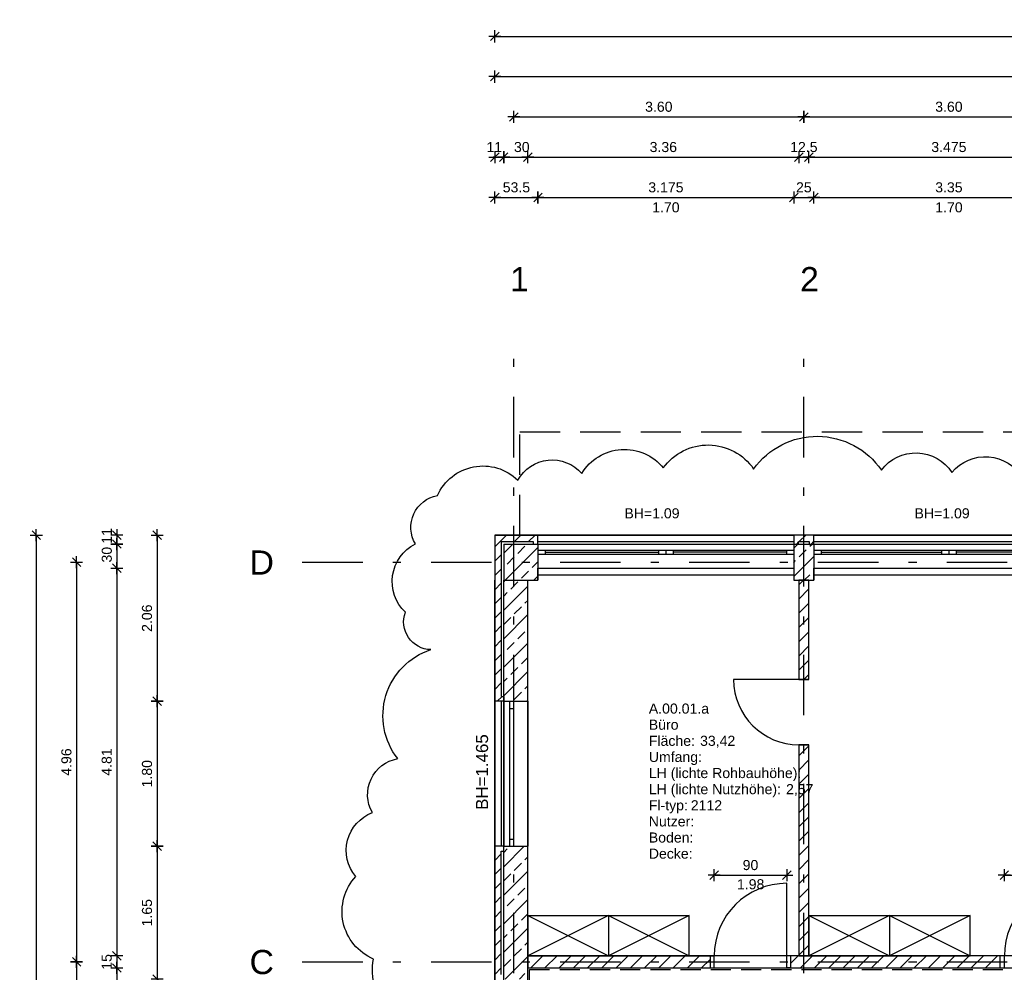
# Model space of a CAD drawing. Header units: metres. Extents: x 0 to 43.4, y 0 to 25.5.
# Tile 8 of 23: x 0 to 12.2, y 13.7 to 25.5. Entities that reach past the tile are written whole.
import ezdxf

# ---------------------------------------------------------------- set-up
doc = ezdxf.new("R2010")
doc.units = ezdxf.units.M
for name, pattern in [('ACAD_ISO03W100', [30, 12, -18]), ('STRICHPUNKT', [1, 0.5, -0.25, 0, -0.25]), ('VERDECKT', [0.375, 0.25, -0.125])]:
    doc.linetypes.add(name, pattern=pattern)
doc.layers.get('0').update_dxf_attribs({"lineweight": 0})
for name, color, linetype in [('003AB_ABBR', 40, 'ABRISS2'), ('003AE_AEN', 1, 'Continuous'), ('003ARCH_A', 7, 'Continuous'), ('003ARCH_LIG', 253, 'ACAD_ISO03W100'), ('003ARCH_MOE', 252, 'Continuous'), ('003TX_ML', 7, 'Continuous'), ('003TX_TXT', 7, 'Continuous'), ('0ARA_ALL', 5, 'Continuous'), ('0ARA_ALL_R', 1, 'Continuous'), ('0ARA_TXT', 7, 'Continuous')]:
    doc.layers.add(name, color=color, linetype=linetype)
doc.styles.add('ARIAL', font='arial.ttf')
doc.styles.get("Standard").update_dxf_attribs({"font": 'arial.ttf'})
doc.linetypes.add('ABRISS2', pattern='A,20,-6.25,["X",Standard,S=12.5,R=0,X=-7,Y=-6.25],-0.5', length=26.75)
doc.dimstyles.new('Musterstil_M', dxfattribs={"dimtxt": 0.125, "dimasz": 0.01, "dimexe": 1.25, "dimexo": 0.0625, "dimgap": 0.0625, "dimtad": 1, "dimzin": 4, "dimdsep": 46, "dimtxsty": 'ARIAL', "dimblk": 'Pfeilspitze Bem M', "dimcen": 0.09, "dimse1": 1, "dimse2": 1, "dimadec": 0, "dimazin": 1, "dimtfac": 1, "dimtix": 1, "dimtmove": 2, "dimatfit": 3, "dimldrblk": 'Pfeilspitze Bem M', "dimfxl": 1, "dimarcsym": 0})
pattern_1 = [(45, (1, 1.71661), (-0.08838835, 0.08838835), [])]
pattern_2 = [(45, (5.46864, 31.09866), (-0.1767767, 0.1767767), []), (45, (5.64541, 31.09866), (-0.1767767, 0.1767767), [0.125, -0.0625])]

# ---------------------------------------------------------------- blocks, each defined once
blk = doc.blocks.new('Pfeilspitze Bem M')
for p, q in [((-7.5, 0), (7.5, 0)), ((5.3, 5.3), (-5.3, -5.3)), ((0, 7.5), (0, -7.5))]:
    blk.add_line(p, q)
blk = doc.blocks.new('*D23')
at = {"layer": '003TX_ML', "color": 0, "lineweight": -2, "transparency": 16777216}
blk.add_line((1.7, 19.117), (1.7, 17.077), dxfattribs=at)
at = {"layer": 'Defpoints', "color": 0, "transparency": 16777216}
for p in [(6, 19.127), (1.7, 17.067), (6, 17.067)]:
    blk.add_point(p, dxfattribs=at)
at = {"layer": '003TX_ML', "color": 0, "lineweight": -2, "transparency": 16777216, "xscale": 0.01, "yscale": 0.01, "zscale": 0.01}
for p, rotation in [((1.7, 19.127), 90), ((1.7, 17.067), 270)]:
    blk.add_blockref('Pfeilspitze Bem M', p, dxfattribs=dict(at, rotation=rotation))
at = {"layer": '003TX_ML', "color": 0, "transparency": 16777216, "insert": (1.574, 18.097), "char_height": 0.125, "attachment_point": 5, "rotation": 90, "style": 'ARIAL'}
blk.add_mtext('2.06', dxfattribs=at)
blk = doc.blocks.new('*D24')
at = {"layer": '003TX_ML', "color": 0, "lineweight": -2, "transparency": 16777216}
blk.add_line((1.7, 17.057), (1.7, 15.277), dxfattribs=at)
at = {"layer": 'Defpoints', "color": 0, "transparency": 16777216}
for p in [(6, 17.067), (1.7, 15.267), (6, 15.267)]:
    blk.add_point(p, dxfattribs=at)
at = {"layer": '003TX_ML', "color": 0, "lineweight": -2, "transparency": 16777216, "xscale": 0.01, "yscale": 0.01, "zscale": 0.01}
for p, rotation in [((1.7, 17.067), 90), ((1.7, 15.267), 270)]:
    blk.add_blockref('Pfeilspitze Bem M', p, dxfattribs=dict(at, rotation=rotation))
at = {"layer": '003TX_ML', "color": 0, "transparency": 16777216, "insert": (1.574, 16.167), "char_height": 0.125, "attachment_point": 5, "rotation": 90, "style": 'ARIAL'}
blk.add_mtext('1.80', dxfattribs=at)
blk = doc.blocks.new('*D25')
at = {"layer": '003TX_ML', "color": 0, "lineweight": -2, "transparency": 16777216}
for p, q in [((1.2, 19.137), (1.2, 19.147)), ((1.2, 19.127), (1.2, 19.017)), ((1.2, 19.007), (1.2, 18.997))]:
    blk.add_line(p, q, dxfattribs=at)
at = {"layer": 'Defpoints', "color": 0, "transparency": 16777216}
for p in [(5.89, 19.127), (1.2, 19.017), (6, 19.017)]:
    blk.add_point(p, dxfattribs=at)
at = {"layer": '003TX_ML', "color": 0, "lineweight": -2, "transparency": 16777216, "xscale": 0.01, "yscale": 0.01, "zscale": 0.01}
for p, rotation in [((1.2, 19.127), 270), ((1.2, 19.017), 90)]:
    blk.add_blockref('Pfeilspitze Bem M', p, dxfattribs=dict(at, rotation=rotation))
at = {"layer": '003TX_ML', "color": 0, "transparency": 16777216, "insert": (1.075, 19.118), "char_height": 0.125, "attachment_point": 5, "rotation": 90, "style": 'ARIAL'}
blk.add_mtext('11', dxfattribs=at)
blk = doc.blocks.new('*D26')
at = {"layer": '003TX_ML', "color": 0, "lineweight": -2, "transparency": 16777216}
for p, q in [((1.2, 19.027), (1.2, 19.037)), ((1.2, 19.017), (1.2, 18.717)), ((1.2, 18.707), (1.2, 18.697))]:
    blk.add_line(p, q, dxfattribs=at)
at = {"layer": 'Defpoints', "color": 0, "transparency": 16777216}
for p in [(6.573, 19.017), (1.2, 18.717), (6.564, 18.717)]:
    blk.add_point(p, dxfattribs=at)
at = {"layer": '003TX_ML', "color": 0, "lineweight": -2, "transparency": 16777216, "xscale": 0.01, "yscale": 0.01, "zscale": 0.01}
for p, rotation in [((1.2, 19.017), 270), ((1.2, 18.717), 90)]:
    blk.add_blockref('Pfeilspitze Bem M', p, dxfattribs=dict(at, rotation=rotation))
at = {"layer": '003TX_ML', "color": 0, "transparency": 16777216, "insert": (1.075, 18.885), "char_height": 0.125, "attachment_point": 5, "rotation": 90, "style": 'ARIAL'}
blk.add_mtext('30', dxfattribs=at)
blk = doc.blocks.new('*D27')
at = {"layer": '003TX_ML', "color": 0, "lineweight": -2, "transparency": 16777216}
blk.add_line((1.2, 18.707), (1.2, 13.917), dxfattribs=at)
at = {"layer": 'Defpoints', "color": 0, "transparency": 16777216}
for p in [(6.564, 18.717), (1.2, 13.907), (6.3, 13.907)]:
    blk.add_point(p, dxfattribs=at)
at = {"layer": '003TX_ML', "color": 0, "lineweight": -2, "transparency": 16777216, "xscale": 0.01, "yscale": 0.01, "zscale": 0.01}
for p, rotation in [((1.2, 18.717), 90), ((1.2, 13.907), 270)]:
    blk.add_blockref('Pfeilspitze Bem M', p, dxfattribs=dict(at, rotation=rotation))
at = {"layer": '003TX_ML', "color": 0, "transparency": 16777216, "insert": (1.074, 16.312), "char_height": 0.125, "attachment_point": 5, "rotation": 90, "style": 'ARIAL'}
blk.add_mtext('4.81', dxfattribs=at)
blk = doc.blocks.new('*D28')
at = {"layer": '003TX_ML', "color": 0, "lineweight": -2, "transparency": 16777216}
for p, q in [((1.2, 13.917), (1.2, 13.927)), ((1.2, 13.907), (1.2, 13.757)), ((1.2, 13.747), (1.2, 13.737))]:
    blk.add_line(p, q, dxfattribs=at)
at = {"layer": 'Defpoints', "color": 0, "transparency": 16777216}
for p in [(6.3, 13.907), (1.2, 13.757), (6.3, 13.757)]:
    blk.add_point(p, dxfattribs=at)
at = {"layer": '003TX_ML', "color": 0, "lineweight": -2, "transparency": 16777216, "xscale": 0.01, "yscale": 0.01, "zscale": 0.01}
for p, rotation in [((1.2, 13.907), 270), ((1.2, 13.757), 90)]:
    blk.add_blockref('Pfeilspitze Bem M', p, dxfattribs=dict(at, rotation=rotation))
at = {"layer": '003TX_ML', "color": 0, "transparency": 16777216, "insert": (1.074, 13.832), "char_height": 0.125, "attachment_point": 5, "rotation": 90, "style": 'ARIAL'}
blk.add_mtext('15', dxfattribs=at)
blk = doc.blocks.new('*D29')
at = {"layer": '003TX_ML', "color": 0, "lineweight": -2, "transparency": 16777216}
blk.add_line((0.2, 19.117), (0.2, 6.697), dxfattribs=at)
at = {"layer": 'Defpoints', "color": 0, "transparency": 16777216}
for p in [(5.89, 19.127), (0.2, 6.687), (5.97, 6.687)]:
    blk.add_point(p, dxfattribs=at)
at = {"layer": '003TX_ML', "color": 0, "lineweight": -2, "transparency": 16777216, "xscale": 0.01, "yscale": 0.01, "zscale": 0.01}
for p, rotation in [((0.2, 19.127), 90), ((0.2, 6.687), 270)]:
    blk.add_blockref('Pfeilspitze Bem M', p, dxfattribs=dict(at, rotation=rotation))
at = {"layer": '003TX_ML', "color": 0, "transparency": 16777216, "insert": (0.075, 12.907), "char_height": 0.125, "attachment_point": 5, "rotation": 90, "style": 'ARIAL'}
blk.add_mtext('12.44', dxfattribs=at)
blk = doc.blocks.new('*D30')
at = {"layer": '003TX_ML', "color": 0, "lineweight": -2, "transparency": 16777216}
blk.add_line((5.9, 23.317), (6.415, 23.317), dxfattribs=at)
at = {"layer": 'Defpoints', "color": 0, "transparency": 16777216}
for p in [(6.425, 23.317), (5.89, 19.127), (6.425, 19.017)]:
    blk.add_point(p, dxfattribs=at)
at = {"layer": '003TX_ML', "color": 0, "lineweight": -2, "transparency": 16777216, "xscale": 0.01, "yscale": 0.01, "zscale": 0.01, "rotation": 180}
blk.add_blockref('Pfeilspitze Bem M', (5.89, 23.317), dxfattribs=at)
at = {"layer": '003TX_ML', "color": 0, "lineweight": -2, "transparency": 16777216, "xscale": 0.01, "yscale": 0.01, "zscale": 0.01}
blk.add_blockref('Pfeilspitze Bem M', (6.425, 23.317), dxfattribs=at)
at = {"layer": '003TX_ML', "color": 0, "transparency": 16777216, "insert": (6.158, 23.443), "char_height": 0.125, "attachment_point": 5, "style": 'ARIAL'}
blk.add_mtext('53.5', dxfattribs=at)
blk = doc.blocks.new('*D31')
at = {"layer": '003TX_ML', "color": 0, "lineweight": -2, "transparency": 16777216}
blk.add_line((6.435, 23.317), (9.59, 23.317), dxfattribs=at)
at = {"layer": 'Defpoints', "color": 0, "transparency": 16777216}
for p in [(9.6, 23.317), (6.425, 19.017), (9.6, 19.017)]:
    blk.add_point(p, dxfattribs=at)
at = {"layer": '003TX_ML', "color": 0, "lineweight": -2, "transparency": 16777216, "xscale": 0.01, "yscale": 0.01, "zscale": 0.01, "rotation": 180}
blk.add_blockref('Pfeilspitze Bem M', (6.425, 23.317), dxfattribs=at)
at = {"layer": '003TX_ML', "color": 0, "lineweight": -2, "transparency": 16777216, "xscale": 0.01, "yscale": 0.01, "zscale": 0.01}
blk.add_blockref('Pfeilspitze Bem M', (9.6, 23.317), dxfattribs=at)
at = {"layer": '003TX_ML', "color": 0, "transparency": 16777216, "insert": (8.013, 23.443), "char_height": 0.125, "attachment_point": 5, "style": 'ARIAL'}
blk.add_mtext('3.175', dxfattribs=at)
blk = doc.blocks.new('*D32')
at = {"layer": '003TX_ML', "color": 0, "lineweight": -2, "transparency": 16777216}
for p, q in [((5.88, 23.817), (5.87, 23.817)), ((5.89, 23.817), (6, 23.817)), ((6.01, 23.817), (6.02, 23.817))]:
    blk.add_line(p, q, dxfattribs=at)
at = {"layer": 'Defpoints', "color": 0, "transparency": 16777216}
for p in [(6, 23.817), (5.89, 19.127), (6, 19.017)]:
    blk.add_point(p, dxfattribs=at)
at = {"layer": '003TX_ML', "color": 0, "lineweight": -2, "transparency": 16777216, "xscale": 0.01, "yscale": 0.01, "zscale": 0.01}
blk.add_blockref('Pfeilspitze Bem M', (5.89, 23.817), dxfattribs=at)
at = {"layer": '003TX_ML', "color": 0, "lineweight": -2, "transparency": 16777216, "xscale": 0.01, "yscale": 0.01, "zscale": 0.01, "rotation": 180}
blk.add_blockref('Pfeilspitze Bem M', (6, 23.817), dxfattribs=at)
at = {"layer": '003TX_ML', "color": 0, "transparency": 16777216, "insert": (5.883, 23.943), "char_height": 0.125, "attachment_point": 5, "style": 'ARIAL'}
blk.add_mtext('11', dxfattribs=at)
blk = doc.blocks.new('*D33')
at = {"layer": '003TX_ML', "color": 0, "lineweight": -2, "transparency": 16777216}
for p, q in [((5.99, 23.817), (5.98, 23.817)), ((6, 23.817), (6.3, 23.817)), ((6.31, 23.817), (6.32, 23.817))]:
    blk.add_line(p, q, dxfattribs=at)
at = {"layer": 'Defpoints', "color": 0, "transparency": 16777216}
for p in [(6.3, 23.817), (6, 18.567), (6.3, 18.567)]:
    blk.add_point(p, dxfattribs=at)
at = {"layer": '003TX_ML', "color": 0, "lineweight": -2, "transparency": 16777216, "xscale": 0.01, "yscale": 0.01, "zscale": 0.01}
blk.add_blockref('Pfeilspitze Bem M', (6, 23.817), dxfattribs=at)
at = {"layer": '003TX_ML', "color": 0, "lineweight": -2, "transparency": 16777216, "xscale": 0.01, "yscale": 0.01, "zscale": 0.01, "rotation": 180}
blk.add_blockref('Pfeilspitze Bem M', (6.3, 23.817), dxfattribs=at)
at = {"layer": '003TX_ML', "color": 0, "transparency": 16777216, "insert": (6.225, 23.943), "char_height": 0.125, "attachment_point": 5, "style": 'ARIAL'}
blk.add_mtext('30', dxfattribs=at)
blk = doc.blocks.new('*D34')
at = {"layer": '003TX_ML', "color": 0, "lineweight": -2, "transparency": 16777216}
blk.add_line((6.31, 23.817), (9.653, 23.817), dxfattribs=at)
at = {"layer": 'Defpoints', "color": 0, "transparency": 16777216}
for p in [(9.663, 23.817), (6.3, 18.567), (9.663, 18.567)]:
    blk.add_point(p, dxfattribs=at)
at = {"layer": '003TX_ML', "color": 0, "lineweight": -2, "transparency": 16777216, "xscale": 0.01, "yscale": 0.01, "zscale": 0.01, "rotation": 180}
blk.add_blockref('Pfeilspitze Bem M', (6.3, 23.817), dxfattribs=at)
at = {"layer": '003TX_ML', "color": 0, "lineweight": -2, "transparency": 16777216, "xscale": 0.01, "yscale": 0.01, "zscale": 0.01}
blk.add_blockref('Pfeilspitze Bem M', (9.663, 23.817), dxfattribs=at)
at = {"layer": '003TX_ML', "color": 0, "transparency": 16777216, "insert": (7.981, 23.943), "char_height": 0.125, "attachment_point": 5, "style": 'ARIAL'}
blk.add_mtext('3.36', dxfattribs=at)
blk = doc.blocks.new('*D35')
at = {"layer": '003TX_ML', "color": 0, "lineweight": -2, "transparency": 16777216}
blk.add_line((6.135, 24.317), (9.715, 24.317), dxfattribs=at)
at = {"layer": 'Defpoints', "color": 0, "transparency": 16777216}
for p in [(9.725, 24.317), (6.125, 21.614), (9.725, 21.627)]:
    blk.add_point(p, dxfattribs=at)
at = {"layer": '003TX_ML', "color": 0, "lineweight": -2, "transparency": 16777216, "xscale": 0.01, "yscale": 0.01, "zscale": 0.01, "rotation": 180}
blk.add_blockref('Pfeilspitze Bem M', (6.125, 24.317), dxfattribs=at)
at = {"layer": '003TX_ML', "color": 0, "lineweight": -2, "transparency": 16777216, "xscale": 0.01, "yscale": 0.01, "zscale": 0.01}
blk.add_blockref('Pfeilspitze Bem M', (9.725, 24.317), dxfattribs=at)
at = {"layer": '003TX_ML', "color": 0, "transparency": 16777216, "insert": (7.925, 24.443), "char_height": 0.125, "attachment_point": 5, "style": 'ARIAL'}
blk.add_mtext('3.60', dxfattribs=at)
blk = doc.blocks.new('*D36')
at = {"layer": '003TX_ML', "color": 0, "lineweight": -2, "transparency": 16777216}
blk.add_line((5.9, 24.817), (35.15, 24.817), dxfattribs=at)
at = {"layer": 'Defpoints', "color": 0, "transparency": 16777216}
for p in [(35.16, 24.817), (5.89, 19.127), (35.16, 19.127)]:
    blk.add_point(p, dxfattribs=at)
at = {"layer": '003TX_ML', "color": 0, "lineweight": -2, "transparency": 16777216, "xscale": 0.01, "yscale": 0.01, "zscale": 0.01, "rotation": 180}
blk.add_blockref('Pfeilspitze Bem M', (5.89, 24.817), dxfattribs=at)
at = {"layer": '003TX_ML', "color": 0, "lineweight": -2, "transparency": 16777216, "xscale": 0.01, "yscale": 0.01, "zscale": 0.01}
blk.add_blockref('Pfeilspitze Bem M', (35.16, 24.817), dxfattribs=at)
at = {"layer": '003TX_ML', "color": 0, "transparency": 16777216, "insert": (20.525, 24.943), "char_height": 0.125, "attachment_point": 5, "style": 'ARIAL'}
blk.add_mtext('29.27', dxfattribs=at)
blk = doc.blocks.new('*D37')
at = {"layer": '003TX_ML', "color": 0, "lineweight": -2, "transparency": 16777216}
blk.add_line((0.7, 18.782), (0.7, 13.842), dxfattribs=at)
at = {"layer": 'Defpoints', "color": 0, "transparency": 16777216}
for p in [(5.89, 18.792), (0.7, 13.832), (5.89, 13.832)]:
    blk.add_point(p, dxfattribs=at)
at = {"layer": '003TX_ML', "color": 0, "lineweight": -2, "transparency": 16777216, "xscale": 0.01, "yscale": 0.01, "zscale": 0.01}
for p, rotation in [((0.7, 18.792), 90), ((0.7, 13.832), 270)]:
    blk.add_blockref('Pfeilspitze Bem M', p, dxfattribs=dict(at, rotation=rotation))
at = {"layer": '003TX_ML', "color": 0, "transparency": 16777216, "insert": (0.574, 16.312), "char_height": 0.125, "attachment_point": 5, "rotation": 90, "style": 'ARIAL'}
blk.add_mtext('4.96', dxfattribs=at)
blk = doc.blocks.new('*D38')
at = {"layer": '003TX_ML', "color": 0, "lineweight": -2, "transparency": 16777216}
blk.add_line((0.7, 13.822), (0.7, 11.912), dxfattribs=at)
at = {"layer": 'Defpoints', "color": 0, "transparency": 16777216}
for p in [(5.89, 13.832), (0.7, 11.902), (5.89, 11.902)]:
    blk.add_point(p, dxfattribs=at)
at = {"layer": '003TX_ML', "color": 0, "lineweight": -2, "transparency": 16777216, "xscale": 0.01, "yscale": 0.01, "zscale": 0.01}
for p, rotation in [((0.7, 13.832), 90), ((0.7, 11.902), 270)]:
    blk.add_blockref('Pfeilspitze Bem M', p, dxfattribs=dict(at, rotation=rotation))
at = {"layer": '003TX_ML', "color": 0, "transparency": 16777216, "insert": (0.574, 12.867), "char_height": 0.125, "attachment_point": 5, "rotation": 90, "style": 'ARIAL'}
blk.add_mtext('1.93', dxfattribs=at)
blk = doc.blocks.new('*D40')
at = {"layer": '003TX_ML', "color": 0, "lineweight": -2, "transparency": 16777216}
blk.add_line((1.7, 15.257), (1.7, 13.627), dxfattribs=at)
at = {"layer": 'Defpoints', "color": 0, "transparency": 16777216}
for p in [(6, 15.267), (1.7, 13.617), (6, 13.617)]:
    blk.add_point(p, dxfattribs=at)
at = {"layer": '003TX_ML', "color": 0, "lineweight": -2, "transparency": 16777216, "xscale": 0.01, "yscale": 0.01, "zscale": 0.01}
for p, rotation in [((1.7, 15.267), 90), ((1.7, 13.617), 270)]:
    blk.add_blockref('Pfeilspitze Bem M', p, dxfattribs=dict(at, rotation=rotation))
at = {"layer": '003TX_ML', "color": 0, "transparency": 16777216, "insert": (1.574, 14.442), "char_height": 0.125, "attachment_point": 5, "rotation": 90, "style": 'ARIAL'}
blk.add_mtext('1.65', dxfattribs=at)
blk = doc.blocks.new('*D45')
at = {"layer": '003TX_ML', "color": 0, "lineweight": -2, "transparency": 16777216}
blk.add_line((1.2, 13.747), (1.2, 11.987), dxfattribs=at)
at = {"layer": 'Defpoints', "color": 0, "transparency": 16777216}
for p in [(6.757, 13.757), (1.2, 11.977), (6.757, 11.977)]:
    blk.add_point(p, dxfattribs=at)
at = {"layer": '003TX_ML', "color": 0, "lineweight": -2, "transparency": 16777216, "xscale": 0.01, "yscale": 0.01, "zscale": 0.01}
for p, rotation in [((1.2, 13.757), 90), ((1.2, 11.977), 270)]:
    blk.add_blockref('Pfeilspitze Bem M', p, dxfattribs=dict(at, rotation=rotation))
at = {"layer": '003TX_ML', "color": 0, "transparency": 16777216, "insert": (1.074, 12.867), "char_height": 0.125, "attachment_point": 5, "rotation": 90, "style": 'ARIAL'}
blk.add_mtext('1.78', dxfattribs=at)
blk = doc.blocks.new('*D49')
at = {"layer": '003TX_ML', "color": 0, "lineweight": -2, "transparency": 16777216}
blk.add_line((9.735, 24.317), (13.315, 24.317), dxfattribs=at)
at = {"layer": 'Defpoints', "color": 0, "transparency": 16777216}
for p in [(13.325, 24.317), (9.725, 21.627), (13.325, 21.627)]:
    blk.add_point(p, dxfattribs=at)
at = {"layer": '003TX_ML', "color": 0, "lineweight": -2, "transparency": 16777216, "xscale": 0.01, "yscale": 0.01, "zscale": 0.01, "rotation": 180}
blk.add_blockref('Pfeilspitze Bem M', (9.725, 24.317), dxfattribs=at)
at = {"layer": '003TX_ML', "color": 0, "lineweight": -2, "transparency": 16777216, "xscale": 0.01, "yscale": 0.01, "zscale": 0.01}
blk.add_blockref('Pfeilspitze Bem M', (13.325, 24.317), dxfattribs=at)
at = {"layer": '003TX_ML', "color": 0, "transparency": 16777216, "insert": (11.525, 24.443), "char_height": 0.125, "attachment_point": 5, "style": 'ARIAL'}
blk.add_mtext('3.60', dxfattribs=at)
blk = doc.blocks.new('*D56')
at = {"layer": '003TX_ML', "color": 0, "lineweight": -2, "transparency": 16777216}
for p, q in [((9.653, 23.817), (9.643, 23.817)), ((9.663, 23.817), (9.788, 23.817)), ((9.798, 23.817), (9.808, 23.817))]:
    blk.add_line(p, q, dxfattribs=at)
at = {"layer": 'Defpoints', "color": 0, "transparency": 16777216}
for p in [(9.788, 23.817), (9.663, 18.567), (9.788, 18.567)]:
    blk.add_point(p, dxfattribs=at)
at = {"layer": '003TX_ML', "color": 0, "lineweight": -2, "transparency": 16777216, "xscale": 0.01, "yscale": 0.01, "zscale": 0.01}
blk.add_blockref('Pfeilspitze Bem M', (9.663, 23.817), dxfattribs=at)
at = {"layer": '003TX_ML', "color": 0, "lineweight": -2, "transparency": 16777216, "xscale": 0.01, "yscale": 0.01, "zscale": 0.01, "rotation": 180}
blk.add_blockref('Pfeilspitze Bem M', (9.788, 23.817), dxfattribs=at)
at = {"layer": '003TX_ML', "color": 0, "transparency": 16777216, "insert": (9.725, 23.943), "char_height": 0.125, "attachment_point": 5, "style": 'ARIAL'}
blk.add_mtext('12.5', dxfattribs=at)
blk = doc.blocks.new('*D57')
at = {"layer": '003TX_ML', "color": 0, "lineweight": -2, "transparency": 16777216}
blk.add_line((9.798, 23.817), (13.253, 23.817), dxfattribs=at)
at = {"layer": 'Defpoints', "color": 0, "transparency": 16777216}
for p in [(13.263, 23.817), (9.788, 18.567), (13.263, 18.567)]:
    blk.add_point(p, dxfattribs=at)
at = {"layer": '003TX_ML', "color": 0, "lineweight": -2, "transparency": 16777216, "xscale": 0.01, "yscale": 0.01, "zscale": 0.01, "rotation": 180}
blk.add_blockref('Pfeilspitze Bem M', (9.788, 23.817), dxfattribs=at)
at = {"layer": '003TX_ML', "color": 0, "lineweight": -2, "transparency": 16777216, "xscale": 0.01, "yscale": 0.01, "zscale": 0.01}
blk.add_blockref('Pfeilspitze Bem M', (13.263, 23.817), dxfattribs=at)
at = {"layer": '003TX_ML', "color": 0, "transparency": 16777216, "insert": (11.525, 23.943), "char_height": 0.125, "attachment_point": 5, "style": 'ARIAL'}
blk.add_mtext('3.475', dxfattribs=at)
blk = doc.blocks.new('*D73')
at = {"layer": '003TX_ML', "color": 0, "lineweight": -2, "transparency": 16777216}
blk.add_line((9.86, 23.317), (13.19, 23.317), dxfattribs=at)
at = {"layer": 'Defpoints', "color": 0, "transparency": 16777216}
for p in [(13.2, 23.317), (9.85, 19.017), (13.2, 19.017)]:
    blk.add_point(p, dxfattribs=at)
at = {"layer": '003TX_ML', "color": 0, "lineweight": -2, "transparency": 16777216, "xscale": 0.01, "yscale": 0.01, "zscale": 0.01, "rotation": 180}
blk.add_blockref('Pfeilspitze Bem M', (9.85, 23.317), dxfattribs=at)
at = {"layer": '003TX_ML', "color": 0, "lineweight": -2, "transparency": 16777216, "xscale": 0.01, "yscale": 0.01, "zscale": 0.01}
blk.add_blockref('Pfeilspitze Bem M', (13.2, 23.317), dxfattribs=at)
at = {"layer": '003TX_ML', "color": 0, "transparency": 16777216, "insert": (11.525, 23.443), "char_height": 0.125, "attachment_point": 5, "style": 'ARIAL'}
blk.add_mtext('3.35', dxfattribs=at)
blk = doc.blocks.new('*D167')
at = {"layer": '003TX_ML', "color": 0, "lineweight": -2, "transparency": 16777216}
blk.add_line((5.9, 25.317), (37.04, 25.317), dxfattribs=at)
at = {"layer": 'Defpoints', "color": 0, "transparency": 16777216}
for p in [(37.05, 25.317), (5.89, 19.127), (37.05, 18.354)]:
    blk.add_point(p, dxfattribs=at)
at = {"layer": '003TX_ML', "color": 0, "lineweight": -2, "transparency": 16777216, "xscale": 0.01, "yscale": 0.01, "zscale": 0.01, "rotation": 180}
blk.add_blockref('Pfeilspitze Bem M', (5.89, 25.317), dxfattribs=at)
at = {"layer": '003TX_ML', "color": 0, "lineweight": -2, "transparency": 16777216, "xscale": 0.01, "yscale": 0.01, "zscale": 0.01}
blk.add_blockref('Pfeilspitze Bem M', (37.05, 25.317), dxfattribs=at)
at = {"layer": '003TX_ML', "color": 0, "transparency": 16777216, "insert": (21.47, 25.443), "char_height": 0.125, "attachment_point": 5, "style": 'ARIAL'}
blk.add_mtext('31.16', dxfattribs=at)
blk = doc.blocks.new('*D168')
at = {"layer": '003TX_ML', "color": 0, "lineweight": -2, "transparency": 16777216}
for p, q in [((9.59, 23.317), (9.58, 23.317)), ((9.6, 23.317), (9.85, 23.317)), ((9.86, 23.317), (9.87, 23.317))]:
    blk.add_line(p, q, dxfattribs=at)
at = {"layer": 'Defpoints', "color": 0, "transparency": 16777216}
for p in [(9.85, 23.317), (9.6, 19.017), (9.85, 19.017)]:
    blk.add_point(p, dxfattribs=at)
at = {"layer": '003TX_ML', "color": 0, "lineweight": -2, "transparency": 16777216, "xscale": 0.01, "yscale": 0.01, "zscale": 0.01}
blk.add_blockref('Pfeilspitze Bem M', (9.6, 23.317), dxfattribs=at)
at = {"layer": '003TX_ML', "color": 0, "lineweight": -2, "transparency": 16777216, "xscale": 0.01, "yscale": 0.01, "zscale": 0.01, "rotation": 180}
blk.add_blockref('Pfeilspitze Bem M', (9.85, 23.317), dxfattribs=at)
at = {"layer": '003TX_ML', "color": 0, "transparency": 16777216, "insert": (9.725, 23.443), "char_height": 0.125, "attachment_point": 5, "style": 'ARIAL'}
blk.add_mtext('25', dxfattribs=at)
blk = doc.blocks.new('*D181')
at = {"layer": '003TX_ML', "color": 0, "lineweight": -2, "transparency": 16777216}
blk.add_line((8.623, 14.907), (9.503, 14.907), dxfattribs=at)
at = {"layer": 'Defpoints', "color": 0, "transparency": 16777216}
for p in [(9.513, 14.907), (8.613, 13.907), (9.513, 13.907)]:
    blk.add_point(p, dxfattribs=at)
at = {"layer": '003TX_ML', "color": 0, "lineweight": -2, "transparency": 16777216, "xscale": 0.01, "yscale": 0.01, "zscale": 0.01, "rotation": 180}
blk.add_blockref('Pfeilspitze Bem M', (8.613, 14.907), dxfattribs=at)
at = {"layer": '003TX_ML', "color": 0, "lineweight": -2, "transparency": 16777216, "xscale": 0.01, "yscale": 0.01, "zscale": 0.01}
blk.add_blockref('Pfeilspitze Bem M', (9.513, 14.907), dxfattribs=at)
at = {"layer": '003TX_ML', "color": 0, "transparency": 16777216, "insert": (9.063, 15.033), "char_height": 0.125, "attachment_point": 5, "style": 'ARIAL'}
blk.add_mtext('90', dxfattribs=at)
blk = doc.blocks.new('*D182')
at = {"layer": '003TX_ML', "color": 0, "lineweight": -2, "transparency": 16777216}
blk.add_line((12.223, 14.907), (13.103, 14.907), dxfattribs=at)
at = {"layer": 'Defpoints', "color": 0, "transparency": 16777216}
for p in [(13.113, 14.907), (12.213, 13.907), (13.113, 13.907)]:
    blk.add_point(p, dxfattribs=at)
at = {"layer": '003TX_ML', "color": 0, "lineweight": -2, "transparency": 16777216, "xscale": 0.01, "yscale": 0.01, "zscale": 0.01, "rotation": 180}
blk.add_blockref('Pfeilspitze Bem M', (12.213, 14.907), dxfattribs=at)
at = {"layer": '003TX_ML', "color": 0, "lineweight": -2, "transparency": 16777216, "xscale": 0.01, "yscale": 0.01, "zscale": 0.01}
blk.add_blockref('Pfeilspitze Bem M', (13.113, 14.907), dxfattribs=at)
at = {"layer": '003TX_ML', "color": 0, "transparency": 16777216, "insert": (12.663, 15.033), "char_height": 0.125, "attachment_point": 5, "style": 'ARIAL'}
blk.add_mtext('90', dxfattribs=at)
blk = doc.blocks.new('MPG_RAUM_01')
at = {"color": 0, "linetype": 'ByBlock', "lineweight": -2}
for s, p in [('Fläche:', (-0.017, 0)), ('Umfang:', (-0.017, -0.2)), ('LH (lichte Rohbauhöhe):', (-0.017, -0.4)), ('LH (lichte Nutzhöhe):', (-0.017, -0.6)), ('Fl-typ:', (-0.017, -0.8)), ('Nutzer:', (-0.017, -1)), ('Boden:', (-0.017, -1.2)), ('Decke:', (-0.017, -1.4))]:
    blk.add_text(s, height=0.125, dxfattribs=at).set_placement(p)
for tag, p, flags in [('ZD230', (-0.017, 0.6), 13), ('METAID', (-0.017, -1.8), 1), ('MSY.000.100', (0.589, -2), 1), ('MSY.000.110', (0.589, -2.2), 1)]:
    blk.add_attdef(tag, p, '', height=0.125, dxfattribs=dict(at, flags=flags))
for tag, p in [('MRB.200.100', (-0.017, 0.4)), ('MRB.200.120', (-0.017, 0.2)), ('MRB.100.310', (0.619, 0)), ('MRB.100.315', (0.699, -0.2)), ('MRB.200.310', (1.686, -0.6)), ('MB.100.140.120', (0.504, -0.8)), ('MB.100.140.70', (0.589, -1)), ('MRB.200.500', (0.589, -1.2)), ('MRB.200.520', (0.589, -1.4)), ('MRB.200.150', (-0.017, -1.6))]:
    blk.add_attdef(tag, p, '', height=0.125, dxfattribs=at)
blk.add_attdef('MRB.200.300', (1.94, -0.4), '', height=0.125)

msp = doc.modelspace()

# ---------------------------------------------------------------- hatches: boundary and pattern name
at = {"layer": '003AB_ABBR'}
h = msp.add_hatch(dxfattribs=at)
h.set_pattern_fill('ANSI31', color=256, style=0)
h.set_pattern_definition(pattern_1)
h.paths.add_polyline_path([(9.788, 18.567), (9.663, 18.567), (9.663, 17.336), (9.788, 17.336)])
at = {"layer": '003AB_ABBR', "linetype": 'ByBlock'}
h = msp.add_hatch(dxfattribs=at)
h.set_pattern_fill('ANSI31', color=256, style=0)
h.set_pattern_definition(pattern_1)
h.paths.add_polyline_path([(9.788, 16.526), (9.663, 16.526), (9.663, 13.907), (9.788, 13.907)])
at = {"layer": '003ARCH_A'}
h = msp.add_hatch(dxfattribs=at)
h.set_pattern_fill('ANSI31', color=256, style=0)
h.set_pattern_definition(pattern_1)
h.paths.add_polyline_path([(6.425, 19.127), (5.89, 19.127), (5.89, 18.567), (5.89, 18.567), (5.89, 17.067), (6, 17.067), (6, 17.127), (5.97, 17.127), (5.97, 19.047), (6.365, 19.047), (6.365, 19.017), (6.425, 19.017)])
h = msp.add_hatch(dxfattribs=at)
h.set_pattern_fill('ANSI31', color=256, style=0)
h.set_pattern_definition(pattern_1)
h.paths.add_polyline_path([(9.85, 19.127), (9.6, 19.127), (9.6, 19.017), (9.66, 19.017), (9.66, 19.047), (9.79, 19.047), (9.79, 19.017), (9.85, 19.017)])
h = msp.add_hatch(dxfattribs=at)
h.set_pattern_fill('ANSI33', color=256, style=0)
h.set_pattern_definition(pattern_2)
h.paths.add_polyline_path([(6.425, 19.017), (6, 19.017), (6, 18.567), (6.425, 18.567)])
h.paths.add_polyline_path([(9.85, 19.017), (9.6, 19.017), (9.6, 18.567), (9.85, 18.567)])
h.paths.add_polyline_path([(13.45, 19.017), (13.2, 19.017), (13.2, 18.567), (13.45, 18.567)])
h = msp.add_hatch(dxfattribs=at)
h.set_pattern_fill('ANSI33', color=256, style=0)
h.set_pattern_definition(pattern_2)
h.paths.add_polyline_path([(6.3, 18.567), (6, 18.567), (6, 17.067), (6.3, 17.067)])
h = msp.add_hatch(dxfattribs=at)
h.set_pattern_fill('ANSI31', color=256, style=0)
h.set_pattern_definition(pattern_1)
h.paths.add_polyline_path([(5.97, 15.207), (6, 15.207), (6, 15.267), (5.89, 15.267), (5.89, 13.617), (6, 13.617), (6, 13.677), (5.97, 13.677)])
h = msp.add_hatch(dxfattribs=at)
h.set_pattern_fill('ANSI33', color=256, style=0)
h.set_pattern_definition(pattern_2)
h.paths.add_polyline_path([(6.3, 15.267), (6, 15.267), (6, 13.617), (6.3, 13.617)])
h = msp.add_hatch(dxfattribs=at)
h.set_pattern_fill('ANSI31', color=256, style=0)
h.set_pattern_definition([(45, (5.46864, 31.09866), (-0.08838835, 0.08838835), [])])
h.paths.add_polyline_path([(8.563, 13.907), (6.3, 13.907), (6.3, 13.757), (8.563, 13.757)])
h = msp.add_hatch(dxfattribs=at)
h.set_pattern_fill('ANSI31', color=256, style=0)
h.set_pattern_definition(pattern_1)
h.paths.add_polyline_path([(9.725, 13.832), (9.725, 13.907), (9.563, 13.907), (9.563, 13.832)])
h.paths.add_polyline_path([(9.725, 13.757), (9.725, 13.832), (9.563, 13.832), (9.563, 13.757)])
h.paths.add_polyline_path([(12.163, 13.832), (12.163, 13.907), (9.788, 13.907), (9.725, 13.907), (9.725, 13.832)])
h.paths.add_polyline_path([(12.163, 13.757), (12.163, 13.832), (9.725, 13.832), (9.725, 13.757)])

# ---------------------------------------------------------------- linework, layer by layer
at = {"layer": '003AB_ABBR'}
for p, q in [((9.663, 18.567), (9.663, 17.336)), ((9.663, 16.526), (9.663, 13.907)), ((9.663, 16.526), (9.788, 16.526))]:
    msp.add_line(p, q, dxfattribs=at)
at = {"layer": '003AB_ABBR', "ltscale": 0.005}
msp.add_line((9.788, 17.336), (8.853, 17.336), dxfattribs=at)
for points in [[(9.788, 18.567), (9.663, 18.567), (9.663, 17.336), (9.788, 17.336), (9.788, 18.567)], [(9.788, 16.526), (9.663, 16.526), (9.663, 13.907), (9.788, 13.907)]]:
    msp.add_lwpolyline(points, close=True, dxfattribs=at)
msp.add_arc((9.663, 17.336), 0.81, 180, 270, dxfattribs=at)
at = {"layer": '003AE_AEN', "linetype": 'ByBlock', "ltscale": 0.005}
msp.add_lwpolyline([(5.205, 13.006, -0.520567), (4.385, 13.867, -0.520567), (4.166, 14.892, -0.520567), (4.371, 15.684, -0.520567), (4.685, 16.354, -0.520567), (5.096, 17.707, -0.520567), (4.781, 18.171, -0.520567), (4.904, 19.018, -0.520567), (5.178, 19.62, -0.520567), (6.176, 19.811, -0.520567), (6.969, 19.893, -0.520567), (7.981, 19.961, -0.520567), (9.102, 19.948, -0.520567), (10.688, 19.934, -0.520567), (11.563, 19.907, -0.520567), (12.438, 19.838, -0.520567)], format="xyb", dxfattribs=at)
at = {"layer": '003ARCH_A'}
for p, q in [((5.89, 19.127), (5.89, 18.567)), ((5.89, 19.127), (6.425, 19.127)), ((6.425, 19.017), (6.425, 19.127)), ((6.425, 19.127), (9.6, 19.127)), ((9.85, 19.127), (9.6, 19.127)), ((9.6, 19.127), (9.6, 19.017)), ((9.85, 19.127), (13.2, 19.127)), ((9.85, 19.017), (9.85, 19.127)), ((5.97, 19.047), (5.97, 17.127)), ((5.97, 19.047), (6.365, 19.047)), ((6, 19.017), (6, 18.567)), ((6, 19.017), (6.425, 19.017)), ((6.365, 19.047), (6.365, 19.017)), ((6.365, 19.017), (6.425, 19.017)), ((6.425, 19.047), (9.6, 19.047)), ((6.425, 19.017), (9.6, 19.017)), ((6.425, 19.017), (6.425, 18.567)), ((6.425, 18.942), (9.6, 18.942)), ((6.425, 18.942), (6.425, 18.892)), ((6.515, 18.942), (6.515, 18.892)), ((7.923, 18.942), (7.923, 18.892)), ((8.013, 18.942), (8.013, 18.892)), ((8.102, 18.942), (8.102, 18.892)), ((9.51, 18.942), (9.51, 18.892)), ((9.6, 19.017), (9.6, 18.567)), ((9.6, 19.017), (24.25, 19.017)), ((9.6, 18.942), (9.6, 18.892)), ((9.66, 19.017), (9.66, 19.047)), ((9.66, 19.047), (9.79, 19.047)), ((9.79, 19.047), (9.79, 19.017)), ((9.85, 19.047), (13.2, 19.047)), ((9.85, 19.017), (9.85, 18.567)), ((9.85, 18.942), (13.2, 18.942)), ((9.85, 18.942), (9.85, 18.892)), ((9.94, 18.942), (9.94, 18.892)), ((11.435, 18.942), (11.435, 18.892)), ((11.525, 18.942), (11.525, 18.892)), ((11.615, 18.942), (11.615, 18.892)), ((6.425, 18.892), (9.6, 18.892)), ((6.515, 18.917), (7.923, 18.917)), ((9.51, 18.917), (8.102, 18.917)), ((9.85, 18.892), (13.2, 18.892)), ((9.94, 18.917), (11.435, 18.917)), ((13.11, 18.917), (11.615, 18.917)), ((6.425, 18.637), (9.6, 18.637)), ((9.85, 18.637), (13.2, 18.637)), ((5.89, 6.607), (5.89, 18.567)), ((6, 6.717), (6, 18.567)), ((6, 18.567), (6.425, 18.567)), ((9.6, 18.567), (9.85, 18.567)), ((5.97, 17.127), (6, 17.127)), ((6, 17.127), (6, 17.067)), ((6, 17.067), (5.89, 17.067)), ((5.97, 17.067), (5.97, 15.267)), ((6.075, 17.067), (6.125, 17.067)), ((6.075, 15.267), (6.075, 17.067)), ((6.125, 15.267), (6.125, 17.067)), ((6.075, 16.977), (6.125, 16.977)), ((6.075, 15.357), (6.125, 15.357)), ((6, 15.267), (5.89, 15.267)), ((5.97, 13.677), (5.97, 15.207)), ((5.97, 15.207), (6, 15.207)), ((6, 15.207), (6, 15.267)), ((6.075, 15.267), (6.125, 15.267)), ((9.513, 13.757), (9.513, 14.807)), ((6.3, 14.407), (6.3, 13.757)), ((8.613, 13.757), (8.613, 13.907)), ((9.563, 13.907), (9.513, 13.907)), ((9.563, 13.757), (9.563, 13.907)), ((12.163, 13.757), (12.163, 13.907)), ((12.213, 13.757), (12.213, 13.907)), ((8.563, 13.757), (8.613, 13.757)), ((9.563, 13.757), (9.513, 13.757)), ((12.163, 13.757), (12.213, 13.757))]:
    msp.add_line(p, q, dxfattribs=at)
at = {"layer": '003ARCH_A', "ltscale": 1.5}
for p, q in [((6.3, 17.067), (6.3, 18.567)), ((6, 17.067), (6, 15.267)), ((6, 17.067), (6.3, 17.067)), ((6.3, 17.067), (6.3, 15.267)), ((6, 15.267), (6.3, 15.267)), ((6.3, 7.167), (6.3, 15.267)), ((6.3, 13.907), (8.613, 13.907)), ((8.563, 13.907), (8.563, 13.757)), ((9.563, 13.907), (9.563, 13.907)), ((12.163, 13.907), (9.563, 13.907)), ((6.3, 13.757), (8.563, 13.757)), ((9.563, 13.757), (12.163, 13.757))]:
    msp.add_line(p, q, dxfattribs=at)
at = {"layer": '003ARCH_A'}
for centre in [(9.513, 13.907), (13.113, 13.907)]:
    msp.add_arc(centre, 0.9, 90, 180, dxfattribs=at)
at = {"layer": '003ARCH_LIG', "linetype": 'VERDECKT', "ltscale": 2}
for p, q in [((6.2, 20.411), (34.893, 20.411)), ((6.2, 19.127), (6.2, 20.411))]:
    msp.add_line(p, q, dxfattribs=at)
at = {"layer": '003ARCH_LIG', "linetype": 'VERDECKT'}
for p, q in [((6.425, 18.717), (9.6, 18.717)), ((9.85, 18.717), (13.2, 18.717)), ((6.32, 11.997), (6.32, 13.737)), ((6.32, 13.737), (24.208, 13.737))]:
    msp.add_line(p, q, dxfattribs=at)
at = {"layer": '003ARCH_MOE'}
for p, q in [((6.3, 14.407), (8.3, 14.407)), ((7.3, 14.407), (6.3, 13.907)), ((6.3, 14.407), (7.3, 13.907)), ((7.3, 14.407), (7.3, 13.907)), ((8.3, 14.407), (7.3, 13.907)), ((7.3, 14.407), (8.3, 13.907)), ((8.3, 13.907), (8.3, 14.407)), ((9.788, 14.407), (11.788, 14.407)), ((9.788, 14.407), (9.788, 13.907)), ((10.788, 14.407), (9.788, 13.907)), ((9.788, 14.407), (10.788, 13.907)), ((10.788, 14.407), (10.788, 13.907)), ((11.788, 14.407), (10.788, 13.907)), ((10.788, 14.407), (11.788, 13.907)), ((11.788, 13.907), (11.788, 14.407)), ((6.3, 13.907), (8.3, 13.907)), ((9.788, 13.907), (11.788, 13.907))]:
    msp.add_line(p, q, dxfattribs=at)
at = {"layer": '003TX_TXT', "linetype": 'STRICHPUNKT', "ltscale": 1.5}
for p, q in [((6.125, 4.092), (6.125, 21.627)), ((9.725, 4.092), (9.725, 21.627)), ((3.5, 18.792), (39.55, 18.792)), ((3.5, 13.832), (39.55, 13.832))]:
    msp.add_line(p, q, dxfattribs=at)
at = {"layer": '0ARA_ALL', "ltscale": 0.005}
msp.add_lwpolyline([(6.3, 18.567), (6.425, 18.567), (6.425, 18.717), (9.6, 18.717), (9.6, 18.567), (9.663, 18.567), (9.85, 18.567), (9.85, 18.567), (9.85, 18.717), (13.2, 18.717), (13.2, 18.567), (13.263, 18.567), (13.263, 13.907), (13.263, 13.907), (13.263, 13.907), (13.263, 13.907), (13.263, 13.907), (6.3, 13.907), (6.3, 13.907), (6.3, 13.907), (6.3, 13.907), (6.3, 13.907), (6.3, 13.907)], close=True, dxfattribs=at)
msp.add_lwpolyline([(6.3, 13.617), (6.3, 13.757), (8.613, 13.757), (9.513, 13.757), (12.213, 13.757), (13.113, 13.757), (15.813, 13.757), (16.713, 13.757), (17.138, 13.757), (18.338, 13.757), (22.713, 13.757), (23.963, 13.757), (24.188, 13.757)], dxfattribs=at)
at = {"layer": '0ARA_ALL_R', "ltscale": 0.005}
msp.add_lwpolyline([(5.89, 19.127), (5.89, 6.607), (28.117, 6.607), (28.445, 4.747), (33.27, 5.598), (33.092, 6.607), (35.16, 6.607), (35.16, 13.854), (37.05, 13.854), (37.05, 14.604), (37.05, 18.354), (35.16, 18.354), (35.16, 19.127)], close=True, dxfattribs=at)

# ---------------------------------------------------------------- block references
at = {"layer": '0ARA_TXT'}
msp.add_blockref('MPG_RAUM_01', (7.818, 16.513), dxfattribs=at).add_auto_attribs({'MRB.200.100': 'A.00.01.a', 'MRB.200.120': 'Büro', 'MRB.100.310': '33,42', 'MRB.200.310': '2,57', 'MB.100.140.120': '2112'})

# ---------------------------------------------------------------- texts
at = {"layer": '003TX_ML', "char_height": 0.125, "width": 0.787, "attachment_point": 1}
for s, insert in [('1.70', (7.843, 23.258)), ('1.70', (11.356, 23.258)), ('BH=1.09', (7.498, 19.461)), ('BH=1.09', (11.098, 19.461)), ('1.98', (8.895, 14.858))]:
    msp.add_mtext(s, dxfattribs=dict(at, insert=insert))
at = {"layer": '003TX_ML', "insert": (5.656, 15.719), "char_height": 0.15, "width": 0.77403, "attachment_point": 1, "rotation": 90}
msp.add_mtext('BH=1.465', dxfattribs=at)
at = {"layer": '003TX_TXT', "linetype": 'STRICHPUNKT', "char_height": 0.3}
for s, insert, attachment_point in [('{1}', (6.195, 22.454), 2), ('2', (9.795, 22.454), 2), ('{D}', (3.149, 18.788), 6), ('C', (3.149, 13.828), 6)]:
    msp.add_mtext(s, dxfattribs=dict(at, insert=insert, attachment_point=attachment_point))

# ---------------------------------------------------------------- dimensions: what is measured, and where the dimension line sits
at = {"layer": '003TX_ML'}
for base, p1, p2, text, picture, middle in [((37.05, 25.317), (5.89, 19.127), (37.05, 18.354), '31.16', '*D167', (21.47, 25.443)), ((35.16, 24.817), (5.89, 19.127), (35.16, 19.127), '29.27', '*D36', (20.525, 24.943)), ((9.725, 24.317), (6.125, 21.614), (9.725, 21.627), '3.60', '*D35', (7.925, 24.443)), ((13.325, 24.317), (9.725, 21.627), (13.325, 21.627), '3.60', '*D49', (11.525, 24.443)), ((9.663, 23.817), (6.3, 18.567), (9.663, 18.567), '3.36', '*D34', (7.981, 23.943)), ((9.788, 23.817), (9.663, 18.567), (9.788, 18.567), '12.5', '*D56', (9.725, 23.943)), ((13.263, 23.817), (9.788, 18.567), (13.263, 18.567), '3.475', '*D57', (11.525, 23.943)), ((6.425, 23.317), (5.89, 19.127), (6.425, 19.017), '53.5', '*D30', (6.158, 23.443)), ((9.6, 23.317), (6.425, 19.017), (9.6, 19.017), '3.175', '*D31', (8.013, 23.443)), ((9.85, 23.317), (9.6, 19.017), (9.85, 19.017), '25', '*D168', (9.725, 23.443)), ((13.2, 23.317), (9.85, 19.017), (13.2, 19.017), '3.35', '*D73', (11.525, 23.443)), ((9.513, 14.907), (8.613, 13.907), (9.513, 13.907), '90', '*D181', (9.063, 15.033)), ((13.113, 14.907), (12.213, 13.907), (13.113, 13.907), '90', '*D182', (12.663, 15.033))]:
    dim = msp.add_linear_dim(base=base, p1=p1, p2=p2, text=text, dimstyle='Musterstil_M', dxfattribs=at)
    dim.commit()
    dim.dimension.update_dxf_attribs({"geometry": picture, "text_midpoint": middle})
for base, p1, p2, text, picture, middle in [((6, 23.817), (5.89, 19.127), (6, 19.017), '11', '*D32', (5.883, 23.943)), ((6.3, 23.817), (6, 18.567), (6.3, 18.567), '30', '*D33', (6.225, 23.943))]:
    dim = msp.add_linear_dim(base=base, p1=p1, p2=p2, text=text, dimstyle='Musterstil_M', dxfattribs=at)
    dim.commit()
    dim.dimension.update_dxf_attribs({"geometry": picture, "text_midpoint": middle, "dimtype": 160})
for base, p1, p2, text, picture, middle in [((0.2, 6.687), (5.89, 19.127), (5.97, 6.687), '12.44', '*D29', (0.075, 12.907)), ((1.7, 17.067), (6, 19.127), (6, 17.067), '2.06', '*D23', (1.574, 18.097)), ((0.7, 13.832), (5.89, 18.792), (5.89, 13.832), '4.96', '*D37', (0.574, 16.312)), ((1.2, 13.907), (6.564, 18.717), (6.3, 13.907), '4.81', '*D27', (1.074, 16.312)), ((1.7, 15.267), (6, 17.067), (6, 15.267), '1.80', '*D24', (1.574, 16.167)), ((1.7, 13.617), (6, 15.267), (6, 13.617), '1.65', '*D40', (1.574, 14.442)), ((1.2, 13.757), (6.3, 13.907), (6.3, 13.757), '15', '*D28', (1.074, 13.832)), ((0.7, 11.902), (5.89, 13.832), (5.89, 11.902), '1.93', '*D38', (0.574, 12.867)), ((1.2, 11.977), (6.757, 13.757), (6.757, 11.977), '1.78', '*D45', (1.074, 12.867))]:
    dim = msp.add_linear_dim(base=base, p1=p1, p2=p2, angle=90, text=text, dimstyle='Musterstil_M', dxfattribs=at)
    dim.commit()
    dim.dimension.update_dxf_attribs({"geometry": picture, "text_midpoint": middle})
for base, p1, p2, text, picture, middle in [((1.2, 19.017), (5.89, 19.127), (6, 19.017), '11', '*D25', (1.075, 19.118)), ((1.2, 18.717), (6.573, 19.017), (6.564, 18.717), '30', '*D26', (1.075, 18.885))]:
    dim = msp.add_linear_dim(base=base, p1=p1, p2=p2, angle=90, text=text, dimstyle='Musterstil_M', dxfattribs=at)
    dim.commit()
    dim.dimension.update_dxf_attribs({"geometry": picture, "text_midpoint": middle, "dimtype": 160})

doc.saveas('drawing.dxf')
